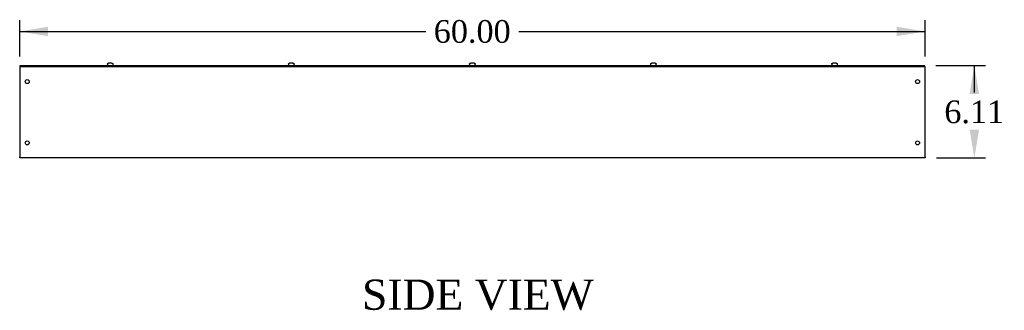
# Model space of a CAD drawing. Header units: inches. Extents: x 1 to 299, y -2 to 199.
# Tile 2 of 5: x 155 to 220, y 83 to 102. Entities that reach past the tile are written whole.
import ezdxf
from ezdxf.enums import TextEntityAlignment as Align

# ---------------------------------------------------------------- set-up
doc = ezdxf.new("R2010")
doc.units = ezdxf.units.IN
doc.header["$MEASUREMENT"] = 0
for name, color, linetype in [('COM56308-3', 7, 'Continuous'), ('COM56346-2', 7, 'Continuous'), ('Default', 7, 'Continuous'), ('SCS19515', 7, 'Continuous')]:
    doc.layers.add(name, color=color, linetype=linetype)
doc.styles.add('SEACAD_Times_New_Roman', font='times.ttf')
doc.dimstyles.new('HAMMOND_(STH_-_300x200)', dxfattribs={"dimtxt": 1.5, "dimasz": 1.875, "dimexe": 0.75, "dimexo": 0.75, "dimgap": 0.375, "dimtad": 0, "dimtih": 1, "dimtoh": 1, "dimzin": 0, "dimdsep": 46, "dimtxsty": 'SEACAD_Times_New_Roman', "dimblk1": '_SE_FILLED', "dimblk2": '_SE_FILLED', "dimsah": 1, "dimcen": 0.75, "dimadec": 0, "dimazin": 0, "dimtfac": 0.8, "dimtofl": 0, "dimtmove": 1, "dimatfit": 3, "dimfxl": 1, "dimtolj": 1, "dimtzin": 0, "dimarcsym": 0})

# ---------------------------------------------------------------- blocks, each defined once
blk = doc.blocks.new('SE3')
at = {"layer": 'COM56308-3', "color": 7, "linetype": 'Continuous'}
for p, q in [((154.831, 99.263), (214.768, 99.263)), ((154.831, 99.206), (154.831, 99.263)), ((154.831, 99.206), (214.768, 99.206)), ((214.768, 99.206), (214.768, 99.263))]:
    blk.add_line(p, q, dxfattribs=at)
at = {"layer": 'COM56346-2', "color": 7, "linetype": 'Continuous'}
for p, q in [((154.8, 99.206), (154.831, 99.206)), ((154.8, 99.206), (154.8, 99.12)), ((214.768, 99.206), (214.8, 99.206)), ((214.8, 99.12), (214.8, 99.206)), ((154.8, 99.12), (154.8, 93.235)), ((214.8, 93.235), (214.8, 99.12)), ((154.8, 93.149), (154.8, 93.235)), ((214.8, 93.149), (154.8, 93.149)), ((214.8, 93.235), (214.8, 93.149))]:
    blk.add_line(p, q, dxfattribs=at)
for centre in [(155.3, 98.206), (214.3, 98.206), (155.3, 94.149), (214.3, 94.149)]:
    blk.add_circle(centre, 0.133, dxfattribs=at)
at = {"layer": 'SCS19515', "color": 7, "linetype": 'Continuous'}
for p, q in [((160.612, 99.348), (160.612, 99.288)), ((160.616, 99.363), (160.613, 99.363)), ((160.707, 99.438), (160.892, 99.438)), ((160.983, 99.363), (160.986, 99.363)), ((160.987, 99.288), (160.987, 99.348)), ((172.612, 99.348), (172.612, 99.288)), ((172.616, 99.363), (172.613, 99.363)), ((172.707, 99.438), (172.892, 99.438)), ((172.983, 99.363), (172.986, 99.363)), ((172.987, 99.288), (172.987, 99.348)), ((184.612, 99.348), (184.612, 99.288)), ((184.613, 99.363), (184.616, 99.363)), ((184.707, 99.438), (184.892, 99.438)), ((184.983, 99.363), (184.986, 99.363)), ((184.987, 99.288), (184.987, 99.348)), ((196.612, 99.348), (196.612, 99.288)), ((196.616, 99.363), (196.613, 99.363)), ((196.707, 99.438), (196.892, 99.438)), ((196.983, 99.363), (196.986, 99.363)), ((196.987, 99.288), (196.987, 99.348)), ((208.612, 99.348), (208.612, 99.288)), ((208.616, 99.363), (208.613, 99.363)), ((208.707, 99.438), (208.892, 99.438)), ((208.983, 99.363), (208.986, 99.363)), ((208.987, 99.288), (208.987, 99.348))]:
    blk.add_line(p, q, dxfattribs=at)
for centre, radius, start, end in [((160.702, 99.348), 0.09, 170.40593, 180), ((160.637, 99.288), 0.025, 180, 270), ((160.962, 99.288), 0.025, 270, 0), ((160.897, 99.348), 0.09, 0, 9.59407), ((172.702, 99.348), 0.09, 170.40593, 180), ((172.637, 99.288), 0.025, 180, 270), ((172.962, 99.288), 0.025, 270, 0), ((172.897, 99.348), 0.09, 0, 9.59407), ((184.702, 99.348), 0.09, 170.40593, 180), ((184.637, 99.288), 0.025, 180, 270), ((184.962, 99.288), 0.025, 270, 0), ((184.897, 99.348), 0.09, 0, 9.59407), ((196.702, 99.348), 0.09, 170.40593, 180), ((196.637, 99.288), 0.025, 180, 270), ((196.962, 99.288), 0.025, 270, 0), ((196.897, 99.348), 0.09, 0, 9.59407), ((208.702, 99.348), 0.09, 170.40593, 180), ((208.637, 99.288), 0.025, 180, 270), ((208.962, 99.288), 0.025, 270, 0), ((208.897, 99.348), 0.09, 0, 9.59407)]:
    blk.add_arc(centre, radius, start, end, dxfattribs=at)
for points in [[(160.616, 99.363), (160.617, 99.368), (160.618, 99.373), (160.622, 99.383), (160.624, 99.388), (160.629, 99.397), (160.633, 99.402), (160.64, 99.41), (160.643, 99.414), (160.652, 99.42), (160.656, 99.423), (160.665, 99.428), (160.67, 99.431), (160.68, 99.434), (160.686, 99.436), (160.696, 99.437), (160.701, 99.438), (160.707, 99.438)], [(160.892, 99.438), (160.898, 99.438), (160.903, 99.437), (160.914, 99.436), (160.919, 99.434), (160.929, 99.431), (160.934, 99.428), (160.943, 99.423), (160.948, 99.42), (160.956, 99.414), (160.96, 99.41), (160.967, 99.402), (160.97, 99.397), (160.975, 99.388), (160.977, 99.383), (160.981, 99.373), (160.982, 99.368), (160.983, 99.363)], [(172.616, 99.363), (172.617, 99.368), (172.618, 99.373), (172.622, 99.383), (172.624, 99.388), (172.629, 99.397), (172.633, 99.402), (172.64, 99.41), (172.643, 99.414), (172.652, 99.42), (172.656, 99.423), (172.665, 99.428), (172.67, 99.431), (172.68, 99.434), (172.686, 99.436), (172.696, 99.437), (172.701, 99.438), (172.707, 99.438)], [(172.892, 99.438), (172.898, 99.438), (172.903, 99.437), (172.914, 99.436), (172.919, 99.434), (172.929, 99.431), (172.934, 99.428), (172.943, 99.423), (172.948, 99.42), (172.956, 99.414), (172.96, 99.41), (172.967, 99.402), (172.97, 99.397), (172.975, 99.388), (172.977, 99.383), (172.981, 99.373), (172.982, 99.368), (172.983, 99.363)], [(184.616, 99.363), (184.617, 99.368), (184.618, 99.373), (184.622, 99.383), (184.624, 99.388), (184.629, 99.397), (184.633, 99.402), (184.64, 99.41), (184.643, 99.414), (184.652, 99.42), (184.656, 99.423), (184.665, 99.428), (184.67, 99.431), (184.68, 99.434), (184.686, 99.436), (184.696, 99.437), (184.701, 99.438), (184.707, 99.438)], [(184.892, 99.438), (184.898, 99.438), (184.903, 99.437), (184.914, 99.436), (184.919, 99.434), (184.929, 99.431), (184.934, 99.428), (184.943, 99.423), (184.948, 99.42), (184.956, 99.414), (184.96, 99.41), (184.967, 99.402), (184.97, 99.397), (184.975, 99.388), (184.977, 99.383), (184.981, 99.373), (184.982, 99.368), (184.983, 99.363)], [(196.616, 99.363), (196.617, 99.368), (196.618, 99.373), (196.622, 99.383), (196.624, 99.388), (196.629, 99.397), (196.633, 99.402), (196.64, 99.41), (196.643, 99.414), (196.652, 99.42), (196.656, 99.423), (196.665, 99.428), (196.67, 99.431), (196.68, 99.434), (196.686, 99.436), (196.696, 99.437), (196.701, 99.438), (196.707, 99.438)], [(196.892, 99.438), (196.898, 99.438), (196.903, 99.437), (196.914, 99.436), (196.919, 99.434), (196.929, 99.431), (196.934, 99.428), (196.943, 99.423), (196.948, 99.42), (196.956, 99.414), (196.96, 99.41), (196.967, 99.402), (196.97, 99.397), (196.975, 99.388), (196.977, 99.383), (196.981, 99.373), (196.982, 99.368), (196.983, 99.363)], [(208.616, 99.363), (208.617, 99.368), (208.618, 99.373), (208.622, 99.383), (208.624, 99.388), (208.629, 99.397), (208.633, 99.402), (208.64, 99.41), (208.643, 99.414), (208.652, 99.42), (208.656, 99.423), (208.665, 99.428), (208.67, 99.431), (208.68, 99.434), (208.686, 99.436), (208.696, 99.437), (208.701, 99.438), (208.707, 99.438)], [(208.892, 99.438), (208.898, 99.438), (208.903, 99.437), (208.914, 99.436), (208.919, 99.434), (208.929, 99.431), (208.934, 99.428), (208.943, 99.423), (208.948, 99.42), (208.956, 99.414), (208.96, 99.41), (208.967, 99.402), (208.97, 99.397), (208.975, 99.388), (208.977, 99.383), (208.981, 99.373), (208.982, 99.368), (208.983, 99.363)]]:
    blk.add_open_spline(points, degree=3, knots=[0, 0, 0, 0, 0.125, 0.125, 0.25, 0.25, 0.375, 0.375, 0.5, 0.5, 0.625, 0.625, 0.75, 0.75, 0.875, 0.875, 1, 1, 1, 1], dxfattribs=at)
blk = doc.blocks.new('DMBLK92')
at = {"layer": 'Default', "linetype": 'Continuous', "transparency": 16777216}
for points in [[(156.675, 101.838), (154.8, 101.526), (156.675, 101.213)], [(212.925, 101.838), (212.925, 101.213), (214.8, 101.526)]]:
    blk.add_hatch(color=7, dxfattribs=at).paths.add_polyline_path(points)
at = {"layer": 'Default', "color": 7, "linetype": 'Continuous', "transparency": 16777216}
for p, q in [((154.8, 99.87), (154.8, 102.276)), ((214.8, 99.87), (214.8, 102.276)), ((154.8, 101.526), (181.715, 101.526)), ((187.884, 101.526), (214.8, 101.526))]:
    blk.add_line(p, q, dxfattribs=at)
at = {"layer": 'Default', "color": 7, "linetype": 'Continuous', "transparency": 16777216, "style": 'SEACAD_Times_New_Roman'}
blk.add_text('60.00', height=1.5, dxfattribs=at).set_placement((182.24, 102.276), align=Align.TOP_LEFT)
blk = doc.blocks.new('_SE_FILLED')
at = {"color": 0}
blk.add_line((0, 0), (-1, 0), dxfattribs=at)
blk.add_solid([(0, 0), (-1, -0.1665), (-1, 0.1665), (0, 0)], dxfattribs=at)
blk = doc.blocks.new('DMBLK93')
at = {"layer": 'Default', "linetype": 'Continuous', "transparency": 16777216}
for points in [[(218.379, 97.388), (218.066, 99.263), (217.754, 97.388)], [(218.379, 95.024), (217.754, 95.024), (218.066, 93.149)]]:
    blk.add_hatch(color=7, dxfattribs=at).paths.add_polyline_path(points)
at = {"layer": 'Default', "color": 7, "linetype": 'Continuous', "transparency": 16777216}
for p, q in [((215.518, 99.263), (218.816, 99.263)), ((218.066, 97.481), (218.066, 99.263)), ((215.55, 93.149), (218.816, 93.149)), ((218.066, 93.149), (218.066, 93.149))]:
    blk.add_line(p, q, dxfattribs=at)
at = {"layer": 'Default', "color": 7, "linetype": 'Continuous', "transparency": 16777216, "style": 'SEACAD_Times_New_Roman'}
blk.add_text('6.11', height=1.5, dxfattribs=at).set_placement((216.076, 96.956), align=Align.TOP_LEFT)

msp = doc.modelspace()

# ---------------------------------------------------------------- block references
at = {"layer": 'Default'}
msp.add_blockref('SE3', (0, 0), dxfattribs=at)

# ---------------------------------------------------------------- texts
at = {"layer": 'Default', "color": 7, "linetype": 'Continuous', "style": 'SEACAD_Times_New_Roman'}
msp.add_text('SIDE VIEW', height=2, dxfattribs=at).set_placement((177.487, 85.102), align=Align.TOP_LEFT)

# ---------------------------------------------------------------- dimensions: what is measured, and where the dimension line sits
at = {"layer": 'Default', "color": 7, "linetype": 'Continuous'}
for base, p1, p2, angle, picture, middle, dimtype in [((154.8, 101.526), (154.8, 99.12), (214.8, 99.12), 0, 'DMBLK92', (184.8, 101.526), 161), ((218.066, 99.263), (214.8, 93.149), (214.768, 99.263), 90, 'DMBLK93', (218.066, 96.206), 160)]:
    dim = msp.add_linear_dim(base=base, p1=p1, p2=p2, angle=angle, text='\\A1;<>', dimstyle='HAMMOND_(STH_-_300x200)', override={"dimtmove": 0}, dxfattribs=at)
    dim.commit()
    dim.dimension.update_dxf_attribs({"geometry": picture, "text_midpoint": middle, "dimtype": dimtype})

doc.saveas('drawing.dxf')
